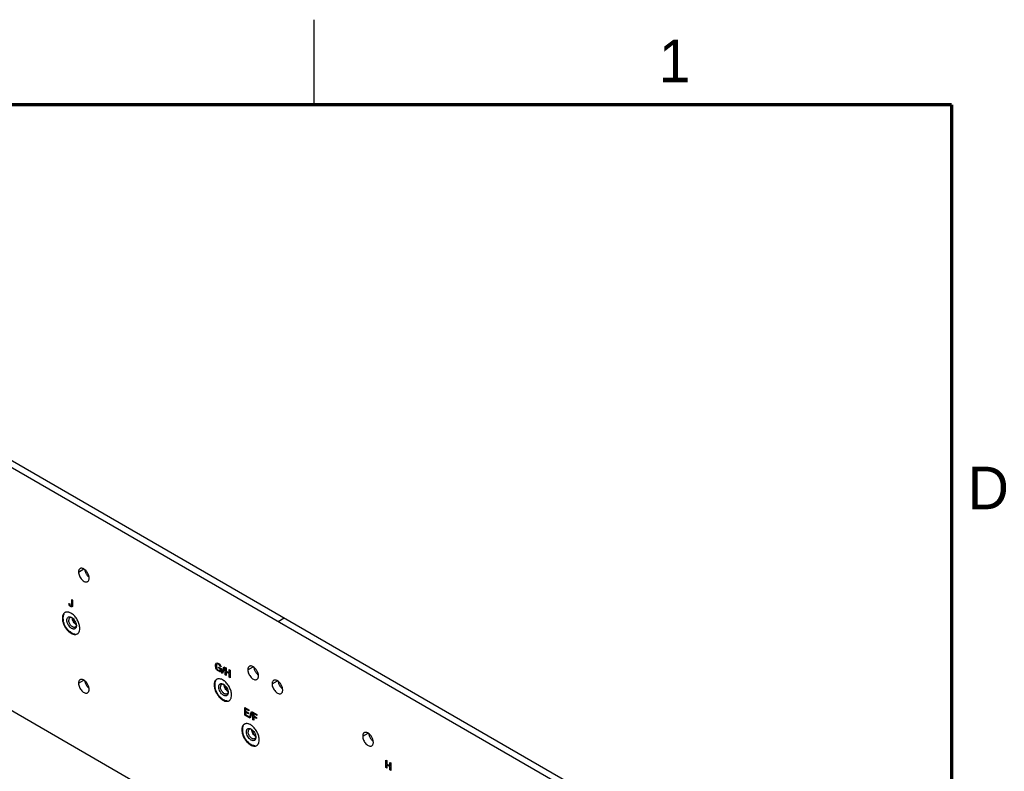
# Model space of a CAD drawing. Header units: inches. Extents: x 0 to 34, y 0 to 22.
# Tile 27 of 27: x 28 to 33.8, y 17.6 to 22. Entities that reach past the tile are written whole.
import ezdxf

# ---------------------------------------------------------------- set-up
doc = ezdxf.new("R2010")
doc.units = ezdxf.units.IN
doc.header["$LTSCALE"] = 1.87
doc.header["$MEASUREMENT"] = 0
doc.layers.get('0').update_dxf_attribs({"linetype": 'CONTINUOUS'})
doc.layers.add('02___PRT_ALL_AXES', color=7, linetype='CONTINUOUS')
doc.styles.add('TEXTSTYLE_2', font='txt')

msp = doc.modelspace()

# ---------------------------------------------------------------- linework, layer by layer
at = {"color": 2, "linetype": 'CONTINUOUS'}
msp.add_line((29.75002, 22), (29.75002, 21.5), dxfattribs=at)
at = {"color": 40, "linetype": 'CONTINUOUS'}
for p, q in [((28.32797, 18.56171), (28.32797, 18.59239)), ((28.32797, 18.59239), (28.33328, 18.58933)), ((28.33328, 18.58933), (28.33328, 18.55699)), ((28.31037, 18.57034), (28.31599, 18.5671)), ((29.19146, 18.19092), (29.19146, 18.196)), ((29.19146, 18.196), (29.20552, 18.18789)), ((29.20021, 18.18587), (29.19146, 18.19092)), ((29.20536, 18.19766), (29.19958, 18.20099)), ((29.20021, 18.17276), (29.20021, 18.18587)), ((29.20552, 18.18789), (29.20552, 18.16608)), ((29.20975, 18.16094), (29.22216, 18.19843)), ((29.22561, 18.19644), (29.21325, 18.15892)), ((29.22216, 18.19843), (29.22561, 18.19644)), ((29.22964, 18.15044), (29.22964, 18.19466)), ((29.22964, 18.19466), (29.23495, 18.1916)), ((29.23495, 18.1916), (29.23495, 18.17261)), ((29.23495, 18.17261), (29.25314, 18.16211)), ((29.25314, 18.16211), (29.25314, 18.18109)), ((29.25314, 18.18109), (29.25845, 18.17803)), ((29.25845, 18.17803), (29.25845, 18.13381)), ((29.21325, 18.15892), (29.20975, 18.16094)), ((29.23495, 18.14737), (29.22964, 18.15044)), ((29.23495, 18.16734), (29.23495, 18.14737)), ((29.25314, 18.15684), (29.23495, 18.16734)), ((29.25314, 18.13687), (29.25314, 18.15684)), ((29.25845, 18.13381), (29.25314, 18.13687)), ((29.34446, 17.91452), (29.34446, 17.95874)), ((29.34446, 17.95874), (29.36849, 17.94487)), ((29.34977, 17.95047), (29.34977, 17.93669)), ((29.36849, 17.93966), (29.34977, 17.95047)), ((29.36849, 17.94487), (29.36849, 17.93966)), ((29.36892, 17.9004), (29.34446, 17.91452)), ((29.34977, 17.93669), (29.36759, 17.9264)), ((29.34977, 17.93155), (29.34977, 17.91684)), ((29.36759, 17.92125), (29.34977, 17.93155)), ((29.34977, 17.91684), (29.36892, 17.90579)), ((29.36759, 17.9264), (29.36759, 17.92125)), ((29.36892, 17.90579), (29.36892, 17.9004)), ((29.37236, 17.89743), (29.38477, 17.93492)), ((29.37586, 17.89541), (29.37236, 17.89743)), ((29.38822, 17.93293), (29.37586, 17.89541)), ((29.38477, 17.93492), (29.38822, 17.93293)), ((29.39262, 17.88671), (29.39262, 17.93094)), ((29.39262, 17.93094), (29.41543, 17.91777)), ((29.39803, 17.88359), (29.39262, 17.88671)), ((29.39803, 17.92261), (29.39803, 17.90882)), ((29.41543, 17.91256), (29.39803, 17.92261)), ((29.39803, 17.90882), (29.41442, 17.89936)), ((29.39803, 17.90368), (29.39803, 17.88359)), ((29.41442, 17.89422), (29.39803, 17.90368)), ((29.41442, 17.89936), (29.41442, 17.89422)), ((29.41543, 17.91777), (29.41543, 17.91256)), ((30.17391, 17.64945), (30.17921, 17.64639)), ((30.17391, 17.60523), (30.17391, 17.64945)), ((30.17921, 17.60216), (30.17391, 17.60523)), ((30.17921, 17.64639), (30.17921, 17.6274)), ((30.17921, 17.6274), (30.19741, 17.6169)), ((30.19741, 17.61163), (30.17921, 17.62213)), ((30.17921, 17.62213), (30.17921, 17.60216)), ((30.19741, 17.63588), (30.20271, 17.63282)), ((30.19741, 17.6169), (30.19741, 17.63588)), ((30.19741, 17.59166), (30.19741, 17.61163)), ((30.20271, 17.63282), (30.20271, 17.5886)), ((30.20271, 17.5886), (30.19741, 17.59166))]:
    msp.add_line(p, q, dxfattribs=at)
at = {"color": 7, "linetype": 'CONTINUOUS', "const_width": 0.02}
for points in [[(33.50002, 21.5), (0.50002, 21.5)], [(33.50002, 0.5), (33.50002, 21.5)]]:
    msp.add_lwpolyline(points, dxfattribs=at)
at = {"color": 7, "linetype": 'CONTINUOUS'}
for centre, radius, start, end in [((28.36084, 18.4839), 0.02931, 178.479672, 180.005293), ((28.37844, 18.49069), 0.04694, 187.721131, 188.1856), ((28.36874, 18.47018), 0.02929, 239.996279, 241.689613), ((28.38345, 18.48207), 0.04698, 231.815932, 232.368181), ((29.25294, 18.09169), 0.02931, 178.479672, 180.005293), ((29.27054, 18.09847), 0.04694, 187.721131, 188.1856), ((29.26085, 18.07797), 0.02929, 239.996279, 241.689613), ((29.27555, 18.08986), 0.04698, 231.815932, 232.368181), ((29.41558, 17.82815), 0.02931, 178.479672, 180.005293), ((29.43318, 17.83494), 0.04694, 187.721131, 188.1856), ((29.42348, 17.81443), 0.02929, 239.996279, 241.689613), ((29.43819, 17.82633), 0.04698, 231.815932, 232.368181)]:
    msp.add_arc(centre, radius, start, end, dxfattribs=at)
at = {"color": 40, "linetype": 'CONTINUOUS'}
for points in [[(28.31227, 18.56115), (28.31084, 18.56423), (28.31037, 18.56755), (28.31037, 18.57034)], [(28.3214, 18.55129), (28.31808, 18.55321), (28.31428, 18.55694), (28.31227, 18.56115)], [(28.31599, 18.5671), (28.31605, 18.56542), (28.31606, 18.56359), (28.31684, 18.56176)], [(28.31684, 18.56176), (28.31781, 18.55943), (28.31995, 18.55727), (28.32177, 18.55622)], [(28.33328, 18.55699), (28.33328, 18.55079), (28.32677, 18.54819), (28.3214, 18.55129)], [(28.32177, 18.55622), (28.32375, 18.55507), (28.32603, 18.55493), (28.32707, 18.55628)], [(28.32707, 18.55628), (28.32795, 18.55751), (28.32797, 18.55969), (28.32797, 18.56171)], [(29.17263, 18.20473), (29.17263, 18.21225), (29.17545, 18.21937), (29.18085, 18.22044)], [(29.17799, 18.18479), (29.17435, 18.19115), (29.17263, 18.19875), (29.17263, 18.20473)], [(29.19189, 18.17126), (29.18699, 18.17408), (29.18142, 18.17877), (29.17799, 18.18479)], [(29.18228, 18.21416), (29.17939, 18.21212), (29.1782, 18.2073), (29.1782, 18.20231)], [(29.1782, 18.20231), (29.1782, 18.19748), (29.17901, 18.19163), (29.1817, 18.18639)], [(29.18085, 18.22044), (29.18389, 18.22106), (29.18785, 18.21953), (29.19152, 18.21741)], [(29.1817, 18.18639), (29.18408, 18.18186), (29.18827, 18.17825), (29.19189, 18.17616)], [(29.19093, 18.21291), (29.18785, 18.21469), (29.18432, 18.21565), (29.18228, 18.21416)], [(29.19958, 18.20099), (29.19901, 18.20532), (29.19444, 18.21088), (29.19093, 18.21291)], [(29.19152, 18.21741), (29.19552, 18.2151), (29.2, 18.21109), (29.20281, 18.20617)], [(29.19189, 18.17616), (29.19469, 18.17454), (29.19753, 18.17336), (29.20021, 18.17276)], [(29.20281, 18.20617), (29.20434, 18.20345), (29.2052, 18.20028), (29.20536, 18.19766)], [(29.20552, 18.16608), (29.20115, 18.16692), (29.1965, 18.16859), (29.19189, 18.17126)]]:
    msp.add_open_spline(points, degree=3, dxfattribs=at)
at = {"color": 7, "linetype": 'CONTINUOUS'}
for points, knots in [([(28.27624, 18.48496), (28.27624, 18.48702), (28.27657, 18.49449), (28.27839, 18.50201), (28.28087, 18.50685)], [0, 0, 0, 0, 0.2737571, 1, 1, 1, 1]), ([(28.34868, 18.38946), (28.34453, 18.38966), (28.33812, 18.39118), (28.32996, 18.39483), (28.32122, 18.4), (28.31064, 18.40868), (28.29929, 18.42159), (28.28962, 18.43653), (28.2822, 18.45259), (28.27747, 18.46882), (28.27624, 18.47972), (28.27624, 18.48492)], [0, 0, 0, 0, 0.0967494, 0.1506521, 0.2081935, 0.3329878, 0.4677515, 0.6074204, 0.7462793, 0.8787172, 1, 1, 1, 1]), ([(28.28107, 18.50711), (28.2794, 18.50395), (28.27761, 18.49862), (28.27646, 18.4911), (28.27626, 18.48705), (28.27627, 18.48496)], [0, 0, 0, 0, 0.4686871, 0.726364, 1, 1, 1, 1]), ([(28.27627, 18.48492), (28.27626, 18.48215), (28.27662, 18.47642), (28.27756, 18.47077), (28.27817, 18.46789)], [0, 0, 0, 0, 0.4855007, 1, 1, 1, 1]), ([(28.29951, 18.4715), (28.29951, 18.4735), (28.29982, 18.47729), (28.30135, 18.4825), (28.30394, 18.48673), (28.30753, 18.48975), (28.31195, 18.49136), (28.3169, 18.49148), (28.32219, 18.49021), (28.32562, 18.48857), (28.32735, 18.48757)], [0, 0, 0, 0, 0.1448889, 0.2745046, 0.3910911, 0.4999782, 0.6088737, 0.7254728, 0.8550984, 1, 1, 1, 1]), ([(28.35519, 18.43935), (28.35519, 18.43736), (28.35489, 18.43357), (28.35335, 18.42836), (28.35076, 18.42412), (28.34717, 18.4211), (28.34276, 18.4195), (28.3378, 18.41938), (28.33252, 18.42065), (28.32708, 18.42324), (28.32168, 18.42702), (28.31463, 18.43362), (28.30719, 18.44379), (28.30211, 18.45532), (28.29992, 18.46472), (28.29951, 18.4693), (28.29951, 18.4715)], [0, 0, 0, 0, 0.0604045, 0.1144412, 0.1630457, 0.2084408, 0.2538403, 0.3024527, 0.3564971, 0.4169106, 0.4835343, 0.555416, 0.7084484, 0.8614926, 0.9333793, 1, 1, 1, 1]), ([(28.31667, 18.48611), (28.31562, 18.4855), (28.31365, 18.48385), (28.31156, 18.48042), (28.31031, 18.47619), (28.31006, 18.47312), (28.31006, 18.4715)], [0, 0, 0, 0, 0.217758, 0.4509482, 0.7101951, 1, 1, 1, 1]), ([(28.34858, 18.43084), (28.3478, 18.43039), (28.34606, 18.42967), (28.3432, 18.42925), (28.34013, 18.42947), (28.33566, 18.43066), (28.32995, 18.43378), (28.32364, 18.43937), (28.31806, 18.44651), (28.31368, 18.45462), (28.31083, 18.46304), (28.31006, 18.46877), (28.31006, 18.4715)], [0, 0, 0, 0, 0.0428591, 0.0874864, 0.1353169, 0.1872826, 0.3045419, 0.4382089, 0.5825441, 0.7297006, 0.8713078, 1, 1, 1, 1]), ([(28.3303, 18.48573), (28.32908, 18.48629), (28.32668, 18.48717), (28.32303, 18.48774), (28.31963, 18.48744), (28.31758, 18.48663), (28.31667, 18.48611)], [0, 0, 0, 0, 0.2835441, 0.5406755, 0.7764186, 1, 1, 1, 1]), ([(28.32735, 18.48757), (28.32926, 18.48647), (28.33302, 18.48384), (28.34007, 18.47724), (28.34751, 18.46707), (28.3526, 18.45554), (28.35479, 18.44614), (28.35519, 18.44156), (28.35519, 18.43935)], [0, 0, 0, 0, 0.1142556, 0.2375303, 0.499981, 0.762456, 0.8857439, 1, 1, 1, 1]), ([(28.35409, 18.44481), (28.35089, 18.44666), (28.34483, 18.45176), (28.33775, 18.46143), (28.33292, 18.47239), (28.33153, 18.4802), (28.33153, 18.48389)], [0, 0, 0, 0, 0.2372038, 0.4999645, 0.7627644, 1, 1, 1, 1]), ([(28.33197, 18.484), (28.3325, 18.48034), (28.33446, 18.4729), (28.33939, 18.46238), (28.34604, 18.45285), (28.3515, 18.44743), (28.35441, 18.44515)], [0, 0, 0, 0, 0.2423403, 0.4999693, 0.7576307, 1, 1, 1, 1]), ([(28.30571, 18.41449), (28.30894, 18.41088), (28.31561, 18.40434), (28.32647, 18.39651), (28.33741, 18.39132), (28.34491, 18.38972), (28.34846, 18.38953)], [0, 0, 0, 0, 0.2868852, 0.5516599, 0.7895647, 1, 1, 1, 1]), ([(28.35504, 18.44255), (28.35491, 18.44125), (28.35445, 18.43878), (28.35311, 18.43543), (28.35117, 18.4327), (28.34948, 18.43136), (28.34858, 18.43084)], [0, 0, 0, 0, 0.2828375, 0.5397336, 0.7757908, 1, 1, 1, 1]), ([(29.16834, 18.09275), (29.16834, 18.0948), (29.16868, 18.10228), (29.17049, 18.1098), (29.17297, 18.11464)], [0, 0, 0, 0, 0.2737571, 1, 1, 1, 1]), ([(29.17317, 18.1149), (29.1715, 18.11174), (29.16972, 18.10641), (29.16856, 18.09889), (29.16836, 18.09484), (29.16837, 18.09275)], [0, 0, 0, 0, 0.4686871, 0.726364, 1, 1, 1, 1]), ([(29.24078, 17.99725), (29.23664, 17.99745), (29.23022, 17.99897), (29.22206, 18.00262), (29.21332, 18.00778), (29.20274, 18.01647), (29.19139, 18.02938), (29.18172, 18.04432), (29.17431, 18.06038), (29.16958, 18.07661), (29.16835, 18.08751), (29.16834, 18.09271)], [0, 0, 0, 0, 0.0967494, 0.1506521, 0.2081935, 0.3329878, 0.4677515, 0.6074204, 0.7462793, 0.8787172, 1, 1, 1, 1]), ([(29.16837, 18.09271), (29.16836, 18.08994), (29.16872, 18.08421), (29.16966, 18.07856), (29.17027, 18.07568)], [0, 0, 0, 0, 0.4855007, 1, 1, 1, 1]), ([(29.19162, 18.07929), (29.19162, 18.08129), (29.19192, 18.08508), (29.19346, 18.09029), (29.19604, 18.09452), (29.19964, 18.09754), (29.20405, 18.09914), (29.20901, 18.09927), (29.21429, 18.098), (29.21773, 18.09636), (29.21945, 18.09536)], [0, 0, 0, 0, 0.1448889, 0.2745046, 0.3910911, 0.4999782, 0.6088737, 0.7254728, 0.8550984, 1, 1, 1, 1]), ([(29.2473, 18.04714), (29.2473, 18.04515), (29.24699, 18.04135), (29.24546, 18.03614), (29.24287, 18.03191), (29.23928, 18.02889), (29.23486, 18.02729), (29.2299, 18.02716), (29.22462, 18.02844), (29.21919, 18.03102), (29.21379, 18.03481), (29.20674, 18.04141), (29.19929, 18.05158), (29.19421, 18.06311), (29.19202, 18.07251), (29.19162, 18.07709), (29.19162, 18.07929)], [0, 0, 0, 0, 0.0604045, 0.1144412, 0.1630457, 0.2084408, 0.2538403, 0.3024527, 0.3564971, 0.4169106, 0.4835343, 0.555416, 0.7084484, 0.8614926, 0.9333793, 1, 1, 1, 1]), ([(29.20878, 18.0939), (29.20772, 18.09329), (29.20575, 18.09163), (29.20366, 18.08821), (29.20241, 18.08398), (29.20217, 18.08091), (29.20217, 18.07929)], [0, 0, 0, 0, 0.217758, 0.4509482, 0.7101951, 1, 1, 1, 1]), ([(29.24069, 18.03863), (29.2399, 18.03818), (29.23817, 18.03745), (29.2353, 18.03703), (29.23223, 18.03726), (29.22776, 18.03845), (29.22205, 18.04157), (29.21575, 18.04716), (29.21017, 18.0543), (29.20578, 18.06241), (29.20293, 18.07083), (29.20217, 18.07656), (29.20217, 18.07929)], [0, 0, 0, 0, 0.0428591, 0.0874864, 0.1353169, 0.1872826, 0.3045419, 0.4382089, 0.5825441, 0.7297006, 0.8713078, 1, 1, 1, 1]), ([(29.2224, 18.09352), (29.22119, 18.09408), (29.21878, 18.09496), (29.21514, 18.09552), (29.21174, 18.09522), (29.20969, 18.09442), (29.20878, 18.0939)], [0, 0, 0, 0, 0.2835441, 0.5406755, 0.7764186, 1, 1, 1, 1]), ([(29.21945, 18.09536), (29.22136, 18.09426), (29.22512, 18.09162), (29.23217, 18.08503), (29.23962, 18.07486), (29.2447, 18.06333), (29.24689, 18.05392), (29.2473, 18.04934), (29.2473, 18.04714)], [0, 0, 0, 0, 0.1142556, 0.2375303, 0.499981, 0.762456, 0.8857439, 1, 1, 1, 1]), ([(29.2462, 18.0526), (29.24299, 18.05445), (29.23693, 18.05955), (29.22986, 18.06922), (29.22502, 18.08018), (29.22363, 18.08798), (29.22363, 18.09168)], [0, 0, 0, 0, 0.2372038, 0.4999645, 0.7627644, 1, 1, 1, 1]), ([(29.22408, 18.09179), (29.2246, 18.08813), (29.22656, 18.08069), (29.2315, 18.07017), (29.23814, 18.06064), (29.2436, 18.05522), (29.24651, 18.05294)], [0, 0, 0, 0, 0.2423403, 0.4999693, 0.7576307, 1, 1, 1, 1]), ([(29.19782, 18.02228), (29.20105, 18.01867), (29.20772, 18.01213), (29.21857, 18.0043), (29.22951, 17.99911), (29.23702, 17.99751), (29.24056, 17.99732)], [0, 0, 0, 0, 0.2868852, 0.5516599, 0.7895647, 1, 1, 1, 1]), ([(29.24715, 18.05034), (29.24701, 18.04904), (29.24655, 18.04657), (29.24522, 18.04322), (29.24328, 18.04049), (29.24158, 18.03915), (29.24069, 18.03863)], [0, 0, 0, 0, 0.2828375, 0.5397336, 0.7757908, 1, 1, 1, 1]), ([(29.33098, 17.82922), (29.33098, 17.83127), (29.33131, 17.83874), (29.33312, 17.84626), (29.33561, 17.8511)], [0, 0, 0, 0, 0.2737571, 1, 1, 1, 1]), ([(29.40342, 17.73371), (29.39927, 17.73392), (29.39286, 17.73543), (29.3847, 17.73908), (29.37595, 17.74425), (29.36537, 17.75293), (29.35403, 17.76585), (29.34436, 17.78078), (29.33694, 17.79685), (29.33221, 17.81308), (29.33098, 17.82397), (29.33098, 17.82918)], [0, 0, 0, 0, 0.0967494, 0.1506521, 0.2081935, 0.3329878, 0.4677515, 0.6074204, 0.7462793, 0.8787172, 1, 1, 1, 1]), ([(29.3358, 17.85136), (29.33414, 17.8482), (29.33235, 17.84288), (29.33119, 17.83535), (29.33099, 17.8313), (29.33101, 17.82922)], [0, 0, 0, 0, 0.4686871, 0.726364, 1, 1, 1, 1]), ([(29.33101, 17.82918), (29.331, 17.8264), (29.33136, 17.82068), (29.33229, 17.81502), (29.33291, 17.81214)], [0, 0, 0, 0, 0.4855007, 1, 1, 1, 1]), ([(29.35425, 17.81575), (29.35425, 17.81775), (29.35455, 17.82154), (29.35609, 17.82675), (29.35868, 17.83098), (29.36227, 17.83401), (29.36668, 17.83561), (29.37164, 17.83573), (29.37692, 17.83446), (29.38036, 17.83282), (29.38209, 17.83183)], [0, 0, 0, 0, 0.1448889, 0.2745046, 0.3910911, 0.4999782, 0.6088737, 0.7254728, 0.8550984, 1, 1, 1, 1]), ([(29.37141, 17.83036), (29.37036, 17.82975), (29.36839, 17.8281), (29.36629, 17.82467), (29.36505, 17.82045), (29.3648, 17.81737), (29.3648, 17.81575)], [0, 0, 0, 0, 0.217758, 0.4509482, 0.7101951, 1, 1, 1, 1]), ([(29.38504, 17.82999), (29.38382, 17.83054), (29.38141, 17.83143), (29.37777, 17.83199), (29.37437, 17.83169), (29.37232, 17.83089), (29.37141, 17.83036)], [0, 0, 0, 0, 0.2835441, 0.5406755, 0.7764186, 1, 1, 1, 1]), ([(29.38209, 17.83183), (29.38399, 17.83073), (29.38776, 17.82809), (29.39481, 17.82149), (29.40225, 17.81132), (29.40734, 17.79979), (29.40953, 17.79039), (29.40993, 17.78581), (29.40993, 17.78361)], [0, 0, 0, 0, 0.1142556, 0.2375303, 0.499981, 0.762456, 0.8857439, 1, 1, 1, 1]), ([(29.40883, 17.78907), (29.40563, 17.79091), (29.39957, 17.79602), (29.39249, 17.80568), (29.38765, 17.81665), (29.38627, 17.82445), (29.38627, 17.82815)], [0, 0, 0, 0, 0.2372038, 0.4999645, 0.7627644, 1, 1, 1, 1]), ([(29.38671, 17.82825), (29.38724, 17.82459), (29.3892, 17.81715), (29.39413, 17.80663), (29.40077, 17.7971), (29.40624, 17.79169), (29.40915, 17.7894)], [0, 0, 0, 0, 0.2423403, 0.4999693, 0.7576307, 1, 1, 1, 1]), ([(29.40993, 17.78361), (29.40993, 17.78161), (29.40963, 17.77782), (29.40809, 17.77261), (29.4055, 17.76838), (29.40191, 17.76535), (29.3975, 17.76375), (29.39254, 17.76363), (29.38725, 17.7649), (29.38182, 17.76749), (29.37642, 17.77128), (29.36937, 17.77787), (29.36193, 17.78804), (29.35684, 17.79957), (29.35466, 17.80897), (29.35425, 17.81355), (29.35425, 17.81575)], [0, 0, 0, 0, 0.0604045, 0.1144412, 0.1630457, 0.2084408, 0.2538403, 0.3024527, 0.3564971, 0.4169106, 0.4835343, 0.555416, 0.7084484, 0.8614926, 0.9333793, 1, 1, 1, 1]), ([(29.40332, 17.77509), (29.40254, 17.77464), (29.4008, 17.77392), (29.39794, 17.7735), (29.39486, 17.77372), (29.3904, 17.77491), (29.38469, 17.77804), (29.37838, 17.78362), (29.3728, 17.79076), (29.36841, 17.79887), (29.36557, 17.80729), (29.3648, 17.81303), (29.3648, 17.81575)], [0, 0, 0, 0, 0.0428591, 0.0874864, 0.1353169, 0.1872826, 0.3045419, 0.4382089, 0.5825441, 0.7297006, 0.8713078, 1, 1, 1, 1]), ([(29.40978, 17.7868), (29.40964, 17.7855), (29.40919, 17.78304), (29.40785, 17.77968), (29.40591, 17.77696), (29.40422, 17.77561), (29.40332, 17.77509)], [0, 0, 0, 0, 0.2828375, 0.5397336, 0.7757908, 1, 1, 1, 1]), ([(29.36045, 17.75874), (29.36368, 17.75514), (29.37035, 17.74859), (29.38121, 17.74076), (29.39215, 17.73557), (29.39965, 17.73397), (29.4032, 17.73378)], [0, 0, 0, 0, 0.2868852, 0.5516599, 0.7895647, 1, 1, 1, 1])]:
    msp.add_open_spline(points, degree=3, knots=knots, dxfattribs=at)
at = {"layer": '02___PRT_ALL_AXES', "color": 7, "linetype": 'CONTINUOUS'}
for p, q in [((27.00358, 19.97094), (32.15132, 16.9987)), ((28.36781, 18.7548), (28.39912, 18.77288)), ((28.27275, 18.4831), (28.27617, 18.48508)), ((29.54209, 18.4644), (29.57745, 18.48482)), ((29.36271, 18.18036), (29.39402, 18.19844)), ((28.36781, 18.10162), (28.39912, 18.1197)), ((29.50559, 18.09786), (29.53691, 18.11594)), ((29.16485, 18.09089), (29.16828, 18.09287)), ((29.32749, 17.82735), (29.33091, 17.82933)), ((30.03814, 17.79037), (30.06945, 17.80845))]:
    msp.add_line(p, q, dxfattribs=at)
at = {"layer": '02___PRT_ALL_AXES', "color": 3, "linetype": 'CONTINUOUS'}
for p, q in [((26.96822, 19.95052), (32.11596, 16.97828)), ((26.96822, 18.52211), (31.39519, 15.96604))]:
    msp.add_line(p, q, dxfattribs=at)
for centre, radius, start, end in [((28.29991, 18.49521), 0.02433, 119.973454, 128.593196), ((28.3, 18.49502), 0.02453, 111.006029, 119.931687), ((28.3481, 18.4118), 0.02434, 299.976381, 309.062689), ((29.19202, 18.103), 0.02433, 119.973454, 128.593196), ((29.19211, 18.10281), 0.02453, 111.006029, 119.931687), ((29.2402, 18.01959), 0.02434, 299.976381, 309.062689), ((29.35465, 17.83946), 0.02433, 119.973456, 128.588483), ((29.35474, 17.83928), 0.02453, 111.00604, 119.931714), ((29.40284, 17.75605), 0.02434, 299.976417, 309.062856)]:
    msp.add_arc(centre, radius, start, end, dxfattribs=at)
for points, knots in [([(28.37698, 18.77507), (28.37552, 18.77423), (28.37279, 18.77193), (28.36987, 18.76717), (28.36815, 18.76131), (28.36781, 18.75704), (28.36781, 18.7548)], [0, 0, 0, 0, 0.2176857, 0.45097, 0.7108531, 1, 1, 1, 1]), ([(28.36781, 18.7548), (28.36781, 18.75102), (28.36887, 18.74306), (28.37282, 18.73137), (28.37892, 18.72011), (28.38665, 18.7102), (28.39541, 18.70244), (28.40456, 18.69745), (28.4135, 18.69566), (28.41906, 18.69708), (28.42127, 18.69836)], [0, 0, 0, 0, 0.1287441, 0.2706088, 0.4178706, 0.5623927, 0.6962099, 0.8135921, 0.9130628, 1, 1, 1, 1]), ([(28.38714, 18.77705), (28.38534, 18.77722), (28.3818, 18.77713), (28.37844, 18.77592), (28.37698, 18.77507)], [0, 0, 0, 0, 0.5170524, 1, 1, 1, 1]), ([(28.39913, 18.77288), (28.39813, 18.77346), (28.39437, 18.77542), (28.39022, 18.77674), (28.38714, 18.77705)], [0, 0, 0, 0, 0.2716084, 1, 1, 1, 1]), ([(28.42127, 18.7495), (28.41843, 18.75443), (28.41199, 18.76323), (28.40357, 18.77031), (28.39913, 18.77288)], [0, 0, 0, 0, 0.525561, 1, 1, 1, 1]), ([(28.43045, 18.71863), (28.43045, 18.72377), (28.42852, 18.73459), (28.42412, 18.74458), (28.42127, 18.7495)], [0, 0, 0, 0, 0.4744328, 1, 1, 1, 1]), ([(28.42127, 18.69836), (28.42273, 18.6992), (28.42547, 18.7015), (28.42838, 18.70626), (28.4301, 18.71213), (28.43045, 18.71639), (28.43045, 18.71863)], [0, 0, 0, 0, 0.2176857, 0.45097, 0.7108531, 1, 1, 1, 1]), ([(28.29838, 18.51956), (28.29775, 18.51951), (28.29531, 18.51921), (28.29291, 18.51858), (28.29121, 18.51792)], [0, 0, 0, 0, 0.2558459, 1, 1, 1, 1]), ([(28.31511, 18.51693), (28.31368, 18.51747), (28.30829, 18.51922), (28.3025, 18.51993), (28.29838, 18.51956)], [0, 0, 0, 0, 0.2695579, 1, 1, 1, 1]), ([(28.28474, 18.51422), (28.28278, 18.51266), (28.27921, 18.50876), (28.27544, 18.50141), (28.2732, 18.49266), (28.27275, 18.48638), (28.27275, 18.4831)], [0, 0, 0, 0, 0.2182355, 0.453831, 0.7139857, 1, 1, 1, 1]), ([(28.27275, 18.4831), (28.27275, 18.47763), (28.27411, 18.46615), (28.27927, 18.4491), (28.28736, 18.43234), (28.29782, 18.41696), (28.31005, 18.40394), (28.32623, 18.39179), (28.34083, 18.38665), (28.34964, 18.38744)], [0, 0, 0, 0, 0.1234394, 0.2587312, 0.4002048, 0.5417333, 0.6769368, 0.8004301, 1, 1, 1, 1]), ([(28.33291, 18.50665), (28.33147, 18.50778), (28.32593, 18.51183), (28.31983, 18.51517), (28.31511, 18.51693)], [0, 0, 0, 0, 0.2663572, 1, 1, 1, 1]), ([(28.37528, 18.4239), (28.37528, 18.43132), (28.37281, 18.44695), (28.36393, 18.4694), (28.35062, 18.49008), (28.33912, 18.50181), (28.33291, 18.50665)], [0, 0, 0, 0, 0.2326932, 0.4901088, 0.7528076, 1, 1, 1, 1]), ([(28.36886, 18.39893), (28.36919, 18.39942), (28.37048, 18.40149), (28.37152, 18.40371), (28.37219, 18.40544)], [0, 0, 0, 0, 0.242533, 1, 1, 1, 1]), ([(28.37219, 18.40544), (28.37271, 18.4068), (28.37462, 18.41277), (28.37528, 18.4191), (28.37528, 18.4239)], [0, 0, 0, 0, 0.2326963, 1, 1, 1, 1]), ([(28.34964, 18.38744), (28.3506, 18.38752), (28.35429, 18.38803), (28.35787, 18.38934), (28.36026, 18.39072)], [0, 0, 0, 0, 0.257732, 1, 1, 1, 1]), ([(28.36344, 18.3929), (28.36395, 18.39332), (28.36599, 18.39511), (28.36773, 18.39723), (28.36886, 18.39893)], [0, 0, 0, 0, 0.2448444, 1, 1, 1, 1]), ([(29.37188, 18.20063), (29.37042, 18.19979), (29.36769, 18.19749), (29.36477, 18.19273), (29.36306, 18.18686), (29.36271, 18.1826), (29.36271, 18.18036)], [0, 0, 0, 0, 0.2176857, 0.45097, 0.7108531, 1, 1, 1, 1]), ([(29.36271, 18.18036), (29.36271, 18.17657), (29.36377, 18.16861), (29.36772, 18.15692), (29.37382, 18.14566), (29.38155, 18.13576), (29.39032, 18.128), (29.39946, 18.12301), (29.4084, 18.12121), (29.41396, 18.12264), (29.41617, 18.12392)], [0, 0, 0, 0, 0.1287441, 0.2706088, 0.4178706, 0.5623927, 0.6962099, 0.8135921, 0.9130628, 1, 1, 1, 1]), ([(29.38204, 18.2026), (29.38024, 18.20278), (29.3767, 18.20269), (29.37334, 18.20147), (29.37188, 18.20063)], [0, 0, 0, 0, 0.5170524, 1, 1, 1, 1]), ([(29.39403, 18.19844), (29.39303, 18.19901), (29.38927, 18.20098), (29.38512, 18.2023), (29.38204, 18.2026)], [0, 0, 0, 0, 0.2716084, 1, 1, 1, 1]), ([(29.41617, 18.17506), (29.41333, 18.17998), (29.40689, 18.18879), (29.39847, 18.19587), (29.39403, 18.19844)], [0, 0, 0, 0, 0.525561, 1, 1, 1, 1]), ([(29.42535, 18.14419), (29.42535, 18.14932), (29.42342, 18.16015), (29.41902, 18.17013), (29.41617, 18.17506)], [0, 0, 0, 0, 0.4744328, 1, 1, 1, 1]), ([(28.37698, 18.1219), (28.37552, 18.12106), (28.37279, 18.11876), (28.36987, 18.114), (28.36815, 18.10813), (28.36781, 18.10386), (28.36781, 18.10162)], [0, 0, 0, 0, 0.2176857, 0.45097, 0.7108531, 1, 1, 1, 1]), ([(28.38714, 18.12387), (28.38534, 18.12405), (28.3818, 18.12395), (28.37844, 18.12274), (28.37698, 18.1219)], [0, 0, 0, 0, 0.5170524, 1, 1, 1, 1]), ([(28.39913, 18.1197), (28.39813, 18.12028), (28.39437, 18.12225), (28.39022, 18.12357), (28.38714, 18.12387)], [0, 0, 0, 0, 0.2716084, 1, 1, 1, 1]), ([(28.42127, 18.09633), (28.41843, 18.10125), (28.41199, 18.11006), (28.40357, 18.11714), (28.39913, 18.1197)], [0, 0, 0, 0, 0.525561, 1, 1, 1, 1]), ([(29.17684, 18.12201), (29.17489, 18.12045), (29.17131, 18.11655), (29.16754, 18.10919), (29.16531, 18.10045), (29.16485, 18.09417), (29.16485, 18.09089)], [0, 0, 0, 0, 0.2182355, 0.453831, 0.7139857, 1, 1, 1, 1]), ([(29.19048, 18.12735), (29.18986, 18.1273), (29.18742, 18.127), (29.18502, 18.12637), (29.18331, 18.12571)], [0, 0, 0, 0, 0.2558459, 1, 1, 1, 1]), ([(29.20721, 18.12472), (29.20578, 18.12526), (29.20039, 18.12701), (29.19461, 18.12772), (29.19048, 18.12735)], [0, 0, 0, 0, 0.2695579, 1, 1, 1, 1]), ([(29.22502, 18.11444), (29.22358, 18.11557), (29.21803, 18.11962), (29.21193, 18.12296), (29.20721, 18.12472)], [0, 0, 0, 0, 0.2663572, 1, 1, 1, 1]), ([(29.26738, 18.03169), (29.26738, 18.0391), (29.26491, 18.05474), (29.25603, 18.07718), (29.24272, 18.09787), (29.23123, 18.10959), (29.22502, 18.11444)], [0, 0, 0, 0, 0.2326932, 0.4901088, 0.7528076, 1, 1, 1, 1]), ([(29.41617, 18.12392), (29.41763, 18.12476), (29.42037, 18.12706), (29.42328, 18.13182), (29.425, 18.13769), (29.42535, 18.14195), (29.42535, 18.14419)], [0, 0, 0, 0, 0.2176857, 0.45097, 0.7108531, 1, 1, 1, 1]), ([(29.51476, 18.11813), (29.5133, 18.11729), (29.51057, 18.11499), (29.50765, 18.11023), (29.50594, 18.10436), (29.50559, 18.1001), (29.50559, 18.09786)], [0, 0, 0, 0, 0.2176857, 0.45097, 0.7108531, 1, 1, 1, 1]), ([(29.52492, 18.12011), (29.52313, 18.12028), (29.51958, 18.12019), (29.51622, 18.11898), (29.51476, 18.11813)], [0, 0, 0, 0, 0.5170524, 1, 1, 1, 1]), ([(29.53691, 18.11594), (29.53591, 18.11651), (29.53215, 18.11848), (29.528, 18.1198), (29.52492, 18.12011)], [0, 0, 0, 0, 0.2716084, 1, 1, 1, 1]), ([(29.55905, 18.09256), (29.55621, 18.09748), (29.54977, 18.10629), (29.54136, 18.11337), (29.53691, 18.11594)], [0, 0, 0, 0, 0.525561, 1, 1, 1, 1]), ([(28.36781, 18.10162), (28.36781, 18.09784), (28.36887, 18.08988), (28.37282, 18.07819), (28.37892, 18.06693), (28.38665, 18.05702), (28.39541, 18.04926), (28.40456, 18.04427), (28.4135, 18.04248), (28.41906, 18.04391), (28.42127, 18.04518)], [0, 0, 0, 0, 0.1287441, 0.2706088, 0.4178706, 0.5623927, 0.6962099, 0.8135921, 0.9130628, 1, 1, 1, 1]), ([(28.43045, 18.06546), (28.43045, 18.07059), (28.42852, 18.08142), (28.42412, 18.0914), (28.42127, 18.09633)], [0, 0, 0, 0, 0.4744328, 1, 1, 1, 1]), ([(28.42127, 18.04518), (28.42273, 18.04603), (28.42547, 18.04833), (28.42838, 18.05309), (28.4301, 18.05895), (28.43045, 18.06322), (28.43045, 18.06546)], [0, 0, 0, 0, 0.2176857, 0.45097, 0.7108531, 1, 1, 1, 1]), ([(29.16485, 18.09089), (29.16485, 18.08542), (29.16621, 18.07394), (29.17137, 18.05689), (29.17947, 18.04013), (29.18992, 18.02475), (29.20216, 18.01173), (29.21833, 17.99958), (29.23294, 17.99444), (29.24175, 17.99522)], [0, 0, 0, 0, 0.1234394, 0.2587312, 0.4002048, 0.5417333, 0.6769368, 0.8004301, 1, 1, 1, 1]), ([(29.50559, 18.09786), (29.50559, 18.09408), (29.50665, 18.08612), (29.5106, 18.07443), (29.5167, 18.06317), (29.52443, 18.05326), (29.5332, 18.0455), (29.54234, 18.04051), (29.55128, 18.03872), (29.55684, 18.04014), (29.55906, 18.04142)], [0, 0, 0, 0, 0.1287441, 0.2706088, 0.4178706, 0.5623927, 0.6962099, 0.8135921, 0.9130628, 1, 1, 1, 1]), ([(29.56823, 18.06169), (29.56823, 18.06683), (29.5663, 18.07765), (29.5619, 18.08764), (29.55905, 18.09256)], [0, 0, 0, 0, 0.4744328, 1, 1, 1, 1]), ([(29.55906, 18.04142), (29.56052, 18.04226), (29.56325, 18.04456), (29.56616, 18.04932), (29.56788, 18.05519), (29.56823, 18.05945), (29.56823, 18.06169)], [0, 0, 0, 0, 0.2176857, 0.45097, 0.7108531, 1, 1, 1, 1]), ([(29.24175, 17.99522), (29.2427, 17.99531), (29.24639, 17.99582), (29.24997, 17.99713), (29.25237, 17.9985)], [0, 0, 0, 0, 0.257732, 1, 1, 1, 1]), ([(29.25554, 18.00069), (29.25606, 18.00111), (29.25809, 18.0029), (29.25983, 18.00501), (29.26096, 18.00672)], [0, 0, 0, 0, 0.2448444, 1, 1, 1, 1]), ([(29.26096, 18.00672), (29.26129, 18.00721), (29.26258, 18.00928), (29.26363, 18.0115), (29.26429, 18.01323)], [0, 0, 0, 0, 0.242533, 1, 1, 1, 1]), ([(29.26429, 18.01323), (29.26481, 18.01459), (29.26672, 18.02056), (29.26738, 18.02689), (29.26738, 18.03169)], [0, 0, 0, 0, 0.2326963, 1, 1, 1, 1]), ([(29.33948, 17.85848), (29.33752, 17.85692), (29.33395, 17.85302), (29.33018, 17.84566), (29.32794, 17.83692), (29.32749, 17.83064), (29.32748, 17.82736)], [0, 0, 0, 0, 0.2182389, 0.4538356, 0.7139892, 1, 1, 1, 1]), ([(29.32748, 17.82736), (29.32748, 17.82188), (29.32884, 17.8104), (29.33401, 17.79336), (29.3421, 17.77659), (29.35256, 17.76122), (29.36479, 17.74819), (29.38097, 17.73604), (29.39557, 17.7309), (29.40438, 17.73169)], [0, 0, 0, 0, 0.1234386, 0.2587292, 0.4002023, 0.5417312, 0.6769354, 0.8004295, 1, 1, 1, 1]), ([(29.35312, 17.86382), (29.35249, 17.86376), (29.35005, 17.86346), (29.34765, 17.86283), (29.34595, 17.86218)], [0, 0, 0, 0, 0.2558474, 1, 1, 1, 1]), ([(29.36985, 17.86119), (29.36842, 17.86172), (29.36303, 17.86347), (29.35724, 17.86418), (29.35312, 17.86382)], [0, 0, 0, 0, 0.2695568, 1, 1, 1, 1]), ([(29.38765, 17.85091), (29.38621, 17.85203), (29.38067, 17.85608), (29.37457, 17.85942), (29.36985, 17.86119)], [0, 0, 0, 0, 0.2663563, 1, 1, 1, 1]), ([(29.43002, 17.76815), (29.43002, 17.77557), (29.42754, 17.7912), (29.41867, 17.81365), (29.40535, 17.83434), (29.39386, 17.84606), (29.38765, 17.85091)], [0, 0, 0, 0, 0.2326981, 0.4901135, 0.7528103, 1, 1, 1, 1]), ([(29.42692, 17.74969), (29.42745, 17.75105), (29.42936, 17.75702), (29.43002, 17.76335), (29.43002, 17.76815)], [0, 0, 0, 0, 0.2326957, 1, 1, 1, 1]), ([(30.04731, 17.81065), (30.04585, 17.8098), (30.04312, 17.8075), (30.0402, 17.80274), (30.03849, 17.79688), (30.03814, 17.79261), (30.03814, 17.79037)], [0, 0, 0, 0, 0.2176857, 0.45097, 0.7108531, 1, 1, 1, 1]), ([(30.03814, 17.79037), (30.03814, 17.78659), (30.0392, 17.77863), (30.04315, 17.76694), (30.04925, 17.75568), (30.05698, 17.74577), (30.06575, 17.73801), (30.07489, 17.73302), (30.08383, 17.73123), (30.08939, 17.73266), (30.0916, 17.73393)], [0, 0, 0, 0, 0.1287441, 0.2706088, 0.4178706, 0.5623927, 0.6962099, 0.8135921, 0.9130628, 1, 1, 1, 1]), ([(30.05747, 17.81262), (30.05567, 17.8128), (30.05213, 17.8127), (30.04877, 17.81149), (30.04731, 17.81065)], [0, 0, 0, 0, 0.5170524, 1, 1, 1, 1]), ([(30.06946, 17.80845), (30.06846, 17.80903), (30.0647, 17.81099), (30.06055, 17.81231), (30.05747, 17.81262)], [0, 0, 0, 0, 0.2716084, 1, 1, 1, 1]), ([(30.0916, 17.78507), (30.08876, 17.79), (30.08232, 17.79881), (30.0739, 17.80588), (30.06946, 17.80845)], [0, 0, 0, 0, 0.525561, 1, 1, 1, 1]), ([(30.10078, 17.75421), (30.10078, 17.75934), (30.09885, 17.77016), (30.09445, 17.78015), (30.0916, 17.78507)], [0, 0, 0, 0, 0.4744328, 1, 1, 1, 1]), ([(29.40438, 17.73169), (29.40534, 17.73177), (29.40902, 17.73229), (29.41261, 17.73359), (29.415, 17.73497)], [0, 0, 0, 0, 0.257732, 1, 1, 1, 1]), ([(29.41818, 17.73715), (29.41869, 17.73757), (29.42073, 17.73936), (29.42247, 17.74148), (29.4236, 17.74318)], [0, 0, 0, 0, 0.2448443, 1, 1, 1, 1]), ([(29.4236, 17.74318), (29.42393, 17.74368), (29.42521, 17.74575), (29.42626, 17.74797), (29.42692, 17.74969)], [0, 0, 0, 0, 0.2425334, 1, 1, 1, 1]), ([(30.0916, 17.73393), (30.09306, 17.73477), (30.0958, 17.73707), (30.09871, 17.74183), (30.10043, 17.7477), (30.10078, 17.75197), (30.10078, 17.75421)], [0, 0, 0, 0, 0.2176857, 0.45097, 0.7108531, 1, 1, 1, 1])]:
    msp.add_open_spline(points, degree=3, knots=knots, dxfattribs=at)
at = {"layer": '02___PRT_ALL_AXES', "color": 7, "linetype": 'CONTINUOUS'}
for points, knots in [([(28.40359, 18.76903), (28.40387, 18.76698), (28.40553, 18.75836), (28.40899, 18.75014), (28.41234, 18.74435)], [0, 0, 0, 0, 0.2370007, 1, 1, 1, 1]), ([(28.41234, 18.74435), (28.41348, 18.74237), (28.4182, 18.73499), (28.42421, 18.72838), (28.42935, 18.72443)], [0, 0, 0, 0, 0.2606342, 1, 1, 1, 1]), ([(29.39849, 18.19459), (29.39877, 18.19253), (29.40043, 18.18392), (29.40389, 18.17569), (29.40724, 18.1699)], [0, 0, 0, 0, 0.2370007, 1, 1, 1, 1]), ([(28.40359, 18.11586), (28.40387, 18.1138), (28.40553, 18.10518), (28.40899, 18.09696), (28.41234, 18.09117)], [0, 0, 0, 0, 0.2370007, 1, 1, 1, 1]), ([(29.40724, 18.1699), (29.40838, 18.16793), (29.4131, 18.16055), (29.41911, 18.15393), (29.42425, 18.14998)], [0, 0, 0, 0, 0.2606342, 1, 1, 1, 1]), ([(28.41234, 18.09117), (28.41348, 18.08919), (28.4182, 18.08181), (28.42421, 18.0752), (28.42935, 18.07125)], [0, 0, 0, 0, 0.2606342, 1, 1, 1, 1]), ([(29.54137, 18.11209), (29.54165, 18.11003), (29.54331, 18.10142), (29.54678, 18.09319), (29.55012, 18.08741)], [0, 0, 0, 0, 0.2370007, 1, 1, 1, 1]), ([(29.55012, 18.08741), (29.55126, 18.08543), (29.55598, 18.07805), (29.562, 18.07143), (29.56713, 18.06748)], [0, 0, 0, 0, 0.2606342, 1, 1, 1, 1]), ([(30.07392, 17.80461), (30.0742, 17.80255), (30.07586, 17.79393), (30.07932, 17.78571), (30.08267, 17.77992)], [0, 0, 0, 0, 0.2370007, 1, 1, 1, 1]), ([(30.08267, 17.77992), (30.08381, 17.77794), (30.08853, 17.77056), (30.09454, 17.76395), (30.09968, 17.76)], [0, 0, 0, 0, 0.2606342, 1, 1, 1, 1])]:
    msp.add_open_spline(points, degree=3, knots=knots, dxfattribs=at)

# ---------------------------------------------------------------- texts
at = {"color": 2, "linetype": 'CONTINUOUS', "char_height": 0.25, "width": 0.25, "attachment_point": 1, "line_spacing_factor": 0.9, "style": 'TEXTSTYLE_2'}
for s, insert in [('1', (31.77814, 21.88259)), ('D', (33.59469, 19.37364))]:
    msp.add_mtext(s, dxfattribs=dict(at, insert=insert))

doc.saveas('drawing.dxf')
